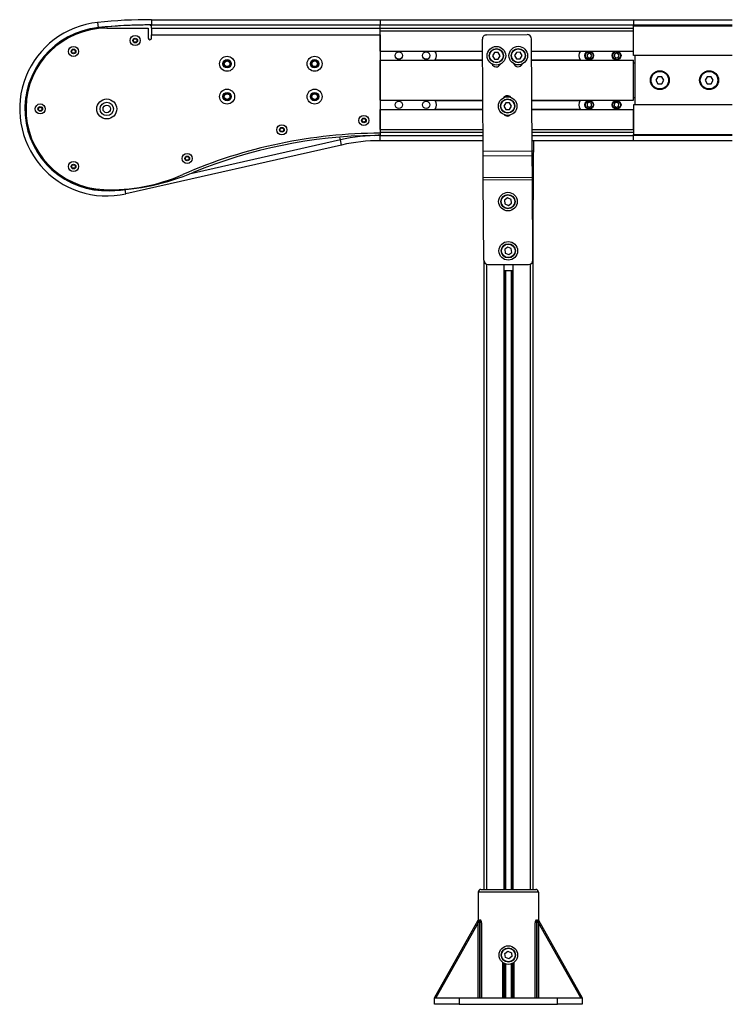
# Model space of a CAD drawing. Header units: millimetres. Extents: x 0 to 420, y 0 to 297.
# Tile 4 of 15: x 117 to 150, y 196 to 241. Entities that reach past the tile are written whole.
import ezdxf

# ---------------------------------------------------------------- set-up
doc = ezdxf.new("R2010")
doc.units = ezdxf.units.MM

msp = doc.modelspace()

# ---------------------------------------------------------------- linework, layer by layer
at = {"color": 7, "linetype": 'Continuous', "lineweight": 25}
for p, q in [((121.016, 241.35896), (121.04107, 241.12033)), ((123.48165, 241.19329), (123.38206, 241.24309)), ((123.48155, 241.19334), (123.48165, 241.24324)), ((123.48213, 241.48329), (123.48165, 241.24329)), ((123.48165, 241.09329), (123.48165, 241.24329)), ((123.48165, 241.24329), (133.93165, 241.24329)), ((123.48213, 241.48329), (133.93165, 241.48329)), ((133.93165, 241.48329), (133.93165, 241.24329)), ((133.93165, 241.48329), (145.50665, 241.48329)), ((133.93165, 241.09329), (133.93165, 241.24329)), ((133.93165, 241.24329), (145.50665, 241.24329)), ((133.93165, 241.09329), (133.93165, 241.24329)), ((145.50665, 241.48329), (145.50665, 241.24329)), ((145.50665, 241.48329), (150.00665, 241.48329)), ((145.50665, 241.19329), (145.50665, 241.24329)), ((145.50665, 241.24329), (150.00665, 241.24329)), ((121.43165, 241.09329), (123.33165, 241.09329)), ((123.33165, 241.09329), (123.33165, 240.64329)), ((123.48165, 241.09329), (123.48165, 241.0531)), ((123.48165, 241.09329), (133.93165, 241.09329)), ((123.48165, 241.0531), (123.48165, 240.79329)), ((123.48165, 240.64329), (123.48165, 240.79329)), ((123.48165, 240.79329), (133.93165, 240.79329)), ((133.93165, 241.09329), (145.50665, 241.09329)), ((133.93165, 240.96829), (133.93165, 241.09329)), ((133.93165, 240.96829), (145.50665, 240.96829)), ((133.93165, 240.05079), (133.93165, 240.96829)), ((133.93165, 240.79329), (133.93165, 236.29329)), ((138.79417, 240.78761), (140.64413, 240.79901)), ((145.50665, 239.84329), (145.50665, 241.19329)), ((150.00665, 241.19329), (145.50665, 241.19329)), ((145.50665, 240.05079), (145.50665, 240.96829)), ((138.62692, 235.47361), (138.59541, 240.58638)), ((140.87688, 235.48748), (140.84536, 240.60025)), ((133.93165, 240.05079), (138.59871, 240.05079)), ((136.44165, 240.03829), (138.59878, 240.03829)), ((139.15002, 239.98452), (139.06435, 239.83398)), ((139.32323, 239.98558), (139.15002, 239.98452)), ((139.41075, 239.83612), (139.32323, 239.98558)), ((140.15, 239.99068), (140.06433, 239.84015)), ((140.32321, 239.99175), (140.15, 239.99068)), ((140.41073, 239.84228), (140.32321, 239.99175)), ((140.84875, 240.05079), (145.50665, 240.05079)), ((140.84883, 240.03829), (143.07165, 240.03829)), ((143.42392, 239.94329), (143.36618, 239.84329)), ((143.53939, 239.94329), (143.42392, 239.94329)), ((143.59712, 239.84329), (143.53939, 239.94329)), ((144.65373, 239.92851), (144.61889, 239.81842)), ((144.76649, 239.95338), (144.65373, 239.92851)), ((144.84441, 239.86817), (144.76649, 239.95338)), ((133.93165, 239.63579), (138.60127, 239.63579)), ((133.93165, 237.80079), (133.93165, 239.63579)), ((136.44165, 239.64829), (138.60119, 239.64829)), ((139.06435, 239.83398), (139.15187, 239.68452)), ((139.15187, 239.68452), (139.32507, 239.68559)), ((139.32507, 239.68559), (139.41075, 239.83612)), ((140.06433, 239.84015), (140.15185, 239.69069)), ((140.15185, 239.69069), (140.32506, 239.69175)), ((140.32506, 239.69175), (140.41073, 239.84228)), ((140.85123, 239.64829), (143.07165, 239.64829)), ((140.85131, 239.63579), (145.50665, 239.63579)), ((143.36618, 239.84329), (143.42392, 239.74329)), ((143.42392, 239.74329), (143.53939, 239.74329)), ((143.53939, 239.74329), (143.59712, 239.84329)), ((144.61889, 239.81842), (144.69681, 239.7332)), ((144.69681, 239.7332), (144.80957, 239.75808)), ((144.80957, 239.75808), (144.84441, 239.86817)), ((150.00665, 239.84329), (145.50665, 239.84329)), ((145.50665, 237.80079), (145.50665, 239.63579)), ((145.50665, 239.51829), (145.58165, 239.51829)), ((145.58165, 237.59329), (145.58165, 239.84329)), ((146.61428, 238.87829), (146.5219, 238.71829)), ((146.5219, 238.71829), (146.61428, 238.55829)), ((146.79903, 238.87829), (146.61428, 238.87829)), ((146.61428, 238.55829), (146.79903, 238.55829)), ((146.8914, 238.71829), (146.79903, 238.87829)), ((146.79903, 238.55829), (146.8914, 238.71829)), ((148.86428, 238.87829), (148.7719, 238.71829)), ((148.7719, 238.71829), (148.86428, 238.55829)), ((149.04903, 238.87829), (148.86428, 238.87829)), ((148.86428, 238.55829), (149.04903, 238.55829)), ((149.1414, 238.71829), (149.04903, 238.87829)), ((149.04903, 238.55829), (149.1414, 238.71829)), ((133.93165, 237.80079), (138.61258, 237.80079)), ((136.44165, 237.78829), (138.61265, 237.78829)), ((139.66514, 237.6841), (139.57854, 237.5341)), ((139.83834, 237.6841), (139.66514, 237.6841)), ((139.92495, 237.5341), (139.83834, 237.6841)), ((140.86262, 237.80079), (145.50665, 237.80079)), ((140.8627, 237.78829), (143.07165, 237.78829)), ((143.3822, 237.65197), (143.38111, 237.5365)), ((143.48274, 237.70876), (143.3822, 237.65197)), ((143.58219, 237.65008), (143.48274, 237.70876)), ((143.5811, 237.53462), (143.58219, 237.65008)), ((144.64026, 237.66387), (144.62484, 237.54943)), ((144.74708, 237.70773), (144.64026, 237.66387)), ((144.83847, 237.63715), (144.74708, 237.70773)), ((144.82304, 237.52272), (144.83847, 237.63715)), ((145.58165, 237.91829), (145.50665, 237.91829)), ((133.93165, 236.46829), (133.93165, 237.38579)), ((133.93165, 237.38579), (138.61513, 237.38579)), ((136.44165, 237.39829), (138.61506, 237.39829)), ((139.57854, 237.5341), (139.66514, 237.3841)), ((139.66514, 237.3841), (139.83834, 237.3841)), ((139.83834, 237.3841), (139.92495, 237.5341)), ((140.8651, 237.39829), (143.07165, 237.39829)), ((140.86518, 237.38579), (145.50665, 237.38579)), ((143.38111, 237.5365), (143.48056, 237.47783)), ((143.48056, 237.47783), (143.5811, 237.53462)), ((144.62484, 237.54943), (144.71623, 237.47886)), ((144.71623, 237.47886), (144.82304, 237.52272)), ((145.50665, 237.59329), (145.50665, 236.24329)), ((150.00665, 237.59329), (145.50665, 237.59329)), ((145.50665, 236.46829), (145.50665, 237.38579)), ((133.93165, 236.46829), (138.62079, 236.46829)), ((133.93165, 236.34329), (138.62156, 236.34329)), ((133.93165, 236.29329), (133.93165, 236.19329)), ((140.87083, 236.46829), (145.50665, 236.46829)), ((140.8716, 236.34329), (145.50665, 236.34329)), ((132.10923, 235.98949), (125.20322, 234.42531)), ((132.10923, 235.98949), (132.08043, 236.11666)), ((132.16225, 235.75542), (132.10923, 235.98949)), ((133.67426, 236.19181), (133.93165, 236.24329)), ((133.93165, 236.19329), (138.62248, 236.19329)), ((133.93165, 235.95329), (133.93165, 236.19329)), ((138.62396, 235.95329), (133.93165, 235.95329)), ((140.87253, 236.19329), (145.50665, 236.19329)), ((145.50665, 235.95329), (140.87401, 235.95329)), ((140.94082, 235.47361), (140.94378, 235.95329)), ((145.50665, 236.24329), (150.00665, 236.24329)), ((145.50665, 236.19329), (145.50665, 236.24329)), ((150.00665, 236.19329), (145.50665, 236.19329)), ((145.50665, 235.95329), (145.50665, 236.19329)), ((150.00665, 235.95329), (145.50665, 235.95329)), ((132.16225, 235.75542), (122.31028, 233.524)), ((138.62692, 235.47361), (140.87688, 235.48748)), ((138.62823, 235.26148), (138.62692, 235.47361)), ((140.87819, 235.27535), (140.87688, 235.48748)), ((140.94082, 235.47361), (140.87696, 235.474)), ((140.94017, 235.36755), (140.94082, 235.47361)), ((125.14036, 235.21842), (125.04789, 235.19748)), ((138.62823, 235.26148), (140.87819, 235.27535)), ((138.63435, 234.2683), (138.62823, 235.26148)), ((140.94017, 235.36755), (140.87761, 235.36793)), ((140.88431, 234.28217), (140.87819, 235.27535)), ((140.93405, 234.37437), (140.94017, 235.36755)), ((138.63435, 234.2683), (140.88431, 234.28217)), ((138.635, 234.16224), (138.63435, 234.2683)), ((138.635, 234.16224), (140.88496, 234.17611)), ((138.65766, 230.48657), (138.635, 234.16224)), ((140.93405, 234.37437), (140.88374, 234.37468)), ((140.88496, 234.17611), (140.88431, 234.28217)), ((140.90762, 230.50044), (140.88496, 234.17611)), ((140.93274, 234.16224), (140.88504, 234.16253)), ((140.91008, 230.48657), (140.93274, 234.16224)), ((140.93274, 234.16224), (140.93405, 234.37437)), ((122.31028, 233.524), (122.26689, 233.71557)), ((140.90887, 234.00251), (140.88603, 234.00251)), ((140.90887, 233.97751), (140.88618, 233.97751)), ((140.88618, 233.97751), (140.90887, 233.97751)), ((140.90887, 234.00251), (140.90887, 233.97751)), ((140.90887, 233.97751), (140.90887, 201.72751)), ((139.74752, 233.34066), (139.6077, 233.23842)), ((139.6077, 233.23842), (139.62634, 233.06622)), ((139.90596, 233.27069), (139.74752, 233.34066)), ((139.9246, 233.09849), (139.90596, 233.27069)), ((139.62634, 233.06622), (139.78478, 232.99626)), ((139.78478, 232.99626), (139.9246, 233.09849)), ((139.76139, 231.0907), (139.62157, 230.98846)), ((139.62157, 230.98846), (139.64021, 230.81626)), ((139.91983, 231.02073), (139.76139, 231.0907)), ((139.93846, 230.84853), (139.91983, 231.02073)), ((138.65887, 230.46579), (138.65887, 201.72751)), ((139.64021, 230.81626), (139.79865, 230.7463)), ((139.79865, 230.7463), (139.93846, 230.84853)), ((140.90887, 230.46579), (140.91008, 230.48657)), ((138.78387, 230.30191), (138.78387, 201.72751)), ((138.85889, 230.28781), (140.70885, 230.29921)), ((139.57637, 230.29223), (139.57637, 201.72751)), ((139.57637, 230.01723), (139.99137, 230.01978)), ((139.63057, 230.01756), (139.63057, 201.72751)), ((139.65928, 230.01774), (139.65928, 201.72751)), ((139.90847, 230.01927), (139.90847, 201.72751)), ((139.93717, 230.01945), (139.93717, 201.72751)), ((139.99137, 230.29479), (139.99137, 201.72751)), ((140.78387, 230.31431), (140.78387, 201.72751)), ((138.53387, 201.72751), (141.03387, 201.72751)), ((138.40887, 201.60251), (138.40887, 200.20527)), ((141.15887, 201.60251), (138.40887, 201.60251)), ((141.15887, 201.60251), (141.15887, 200.20527)), ((136.40887, 196.77751), (138.40887, 200.32751)), ((138.46887, 200.32751), (138.46887, 196.77751)), ((138.46887, 200.32751), (138.49887, 200.32751)), ((138.49887, 196.77751), (138.49887, 200.32751)), ((141.06887, 200.32751), (141.06887, 196.77751)), ((141.06887, 200.32751), (141.09887, 200.32751)), ((141.09887, 196.77751), (141.09887, 200.32751)), ((141.15887, 200.32751), (143.15887, 196.77751)), ((138.40887, 200.20527), (136.47774, 196.77751)), ((138.40887, 196.77751), (138.40887, 200.20527)), ((138.55887, 200.20527), (138.55887, 196.77751)), ((141.00887, 196.77751), (141.00887, 200.20527)), ((141.15887, 200.20527), (141.15887, 196.77751)), ((143.09, 196.77751), (141.15887, 200.20527)), ((139.62388, 198.79386), (139.76133, 198.89924)), ((139.64642, 198.62212), (139.62388, 198.79386)), ((139.80641, 198.55578), (139.64642, 198.62212)), ((139.76133, 198.89924), (139.92133, 198.8329)), ((139.94387, 198.66116), (139.80641, 198.55578)), ((139.92133, 198.8329), (139.94387, 198.66116)), ((139.53387, 196.77751), (139.53387, 198.38382)), ((139.57637, 198.35661), (139.57637, 196.77751)), ((139.63057, 198.33112), (139.63057, 196.77751)), ((139.65928, 198.32118), (139.65928, 196.77751)), ((139.90847, 198.32118), (139.90847, 196.77751)), ((139.93717, 198.33112), (139.93717, 196.77751)), ((139.99137, 198.35661), (139.99137, 196.77751)), ((140.03387, 198.38382), (140.03387, 196.77751)), ((136.40887, 196.47751), (136.40887, 196.77751)), ((136.40887, 196.77751), (137.53387, 196.77751)), ((137.53387, 196.77751), (137.53387, 196.47751)), ((137.53387, 196.77751), (138.46887, 196.77751)), ((138.46887, 196.77751), (138.49887, 196.77751)), ((138.49887, 196.77751), (141.06887, 196.77751)), ((141.06887, 196.77751), (141.09887, 196.77751)), ((141.09887, 196.77751), (142.03387, 196.77751)), ((142.03387, 196.47751), (142.03387, 196.77751)), ((142.03387, 196.77751), (143.15887, 196.77751)), ((143.15887, 196.77751), (143.15887, 196.47751)), ((137.53387, 196.47751), (136.40887, 196.47751)), ((137.53387, 196.47751), (142.03387, 196.47751)), ((143.15887, 196.47751), (142.03387, 196.47751))]:
    msp.add_line(p, q, dxfattribs=at)
at = {"color": 7, "linetype": 'Continuous', "lineweight": 25, "flags": 128}
msp.add_lwpolyline([(133.22245, 236.95282), (133.17767, 236.94919), (133.12948, 236.94502)], dxfattribs=at)
at = {"color": 7, "linetype": 'Continuous', "lineweight": 25}
for centre, radius in [((122.73165, 240.53137), 0.2295), ((122.73165, 240.53137), 0.1075), ((122.73165, 240.53137), 0.0825), ((119.9129, 240.03384), 0.2295), ((119.9129, 240.03384), 0.1075), ((119.9129, 240.03384), 0.0825), ((134.78165, 239.84329), 0.17), ((136.03165, 239.84329), 0.17), ((139.23755, 239.83505), 0.425), ((139.23755, 239.83505), 0.325), ((139.23755, 239.83505), 0.31), ((140.23753, 239.84122), 0.425), ((140.23753, 239.84122), 0.325), ((140.23753, 239.84122), 0.31), ((143.48165, 239.84329), 0.2), ((143.48165, 239.84329), 0.17333), ((144.73165, 239.84329), 0.2), ((144.73165, 239.84329), 0.17333), ((126.93165, 239.46829), 0.34275), ((126.93165, 239.46829), 0.19275), ((126.93165, 239.46829), 0.155), ((126.93165, 239.46829), 0.12875), ((130.93165, 239.46829), 0.34275), ((130.93165, 239.46829), 0.19275), ((130.93165, 239.46829), 0.155), ((130.93165, 239.46829), 0.12875), ((146.70665, 238.71829), 0.4325), ((146.70665, 238.71829), 0.4), ((148.95665, 238.71829), 0.4325), ((148.95665, 238.71829), 0.4), ((126.93165, 237.96829), 0.34275), ((126.93165, 237.96829), 0.19275), ((126.93165, 237.96829), 0.155), ((126.93165, 237.96829), 0.12875), ((130.93165, 237.96829), 0.34275), ((130.93165, 237.96829), 0.19275), ((130.93165, 237.96829), 0.155), ((130.93165, 237.96829), 0.12875), ((118.39415, 237.40329), 0.2295), ((121.43165, 237.40329), 0.45625), ((121.43165, 237.40329), 0.30625), ((134.78165, 237.59329), 0.17), ((136.03165, 237.59329), 0.17), ((139.75174, 237.5341), 0.425), ((139.75174, 237.5341), 0.325), ((139.75174, 237.5341), 0.31), ((143.48165, 237.59329), 0.2), ((143.48165, 237.59329), 0.17333), ((144.73165, 237.59329), 0.2), ((144.73165, 237.59329), 0.17333), ((118.39415, 237.40329), 0.1075), ((118.39415, 237.40329), 0.0825), ((121.43165, 237.40329), 0.17), ((133.18165, 236.88111), 0.2295), ((133.18165, 236.88111), 0.1075), ((133.18165, 236.88111), 0.0825), ((129.43429, 236.45126), 0.2295), ((129.43429, 236.45126), 0.1075), ((129.43429, 236.45126), 0.0825), ((119.9129, 234.77274), 0.2295), ((125.10904, 235.1421), 0.2295), ((125.10904, 235.1421), 0.1075), ((125.10904, 235.1421), 0.0825), ((119.9129, 234.77274), 0.1075), ((119.9129, 234.77274), 0.0825), ((139.76615, 233.16846), 0.425), ((139.76615, 233.16846), 0.325), ((139.76615, 233.16846), 0.31), ((139.78002, 230.9185), 0.425), ((139.78002, 230.9185), 0.325), ((139.78002, 230.9185), 0.31), ((139.78387, 198.72751), 0.425), ((139.78387, 198.72751), 0.325), ((139.78387, 198.72751), 0.31)]:
    msp.add_circle(centre, radius, dxfattribs=at)
for centre, radius, start, end in [((121.43165, 237.40324), 3.9775, 95.998403, 282.761873), ((123.39235, 218.74347), 22.74, 89.77379, 95.998403), ((123.48165, 216.95454), 24.28875, 90.234932, 95.72481), ((123.39235, 218.74347), 22.5, 89.772586, 95.94318), ((121.43165, 237.40329), 3.7375, 95.72481, 272.024084), ((121.43165, 237.40324), 3.7375, 96.271488, 272.392502), ((121.43165, 237.40329), 3.69, 90, 267.940285), ((138.7954, 240.58761), 0.2, 90.353162, 180.353162), ((140.64537, 240.59902), 0.2, 0.353162, 90.353162), ((123.40665, 240.64329), 0.075, 180, 0), ((136.18165, 239.84329), 0.325, 320.322804, 39.677196), ((143.33165, 239.84329), 0.325, 140.322804, 219.677196), ((139.22687, 239.54025), 0.2125, 200.65714, 335.192047), ((140.22685, 239.54642), 0.2125, 200.65714, 335.192047), ((136.18165, 237.59329), 0.325, 320.322804, 39.677196), ((139.73764, 237.79337), 0.2125, 41.187966, 145.0372), ((143.33165, 237.59329), 0.325, 140.322804, 219.677196), ((139.74072, 237.29338), 0.2125, 226.468125, 308.291466), ((133.93165, 213.79329), 22.5, 90, 113.651608), ((133.93165, 213.79329), 22.4, 90.65839, 112.453369), ((133.93165, 227.94329), 8.25, 90, 102.761873), ((133.93165, 227.94329), 8.01, 90, 102.761873), ((121.17514, 244.66126), 11, 272.024084, 292.453369), ((121.59554, 241.96035), 8.25, 267.940285, 293.651608), ((140.80887, 234.00251), 0.1, 0, 39.857213), ((138.85766, 230.4878), 0.2, 180.353162, 270.353162), ((140.70762, 230.49921), 0.2, 270.353162, 0.353162), ((138.53387, 201.60251), 0.125, 90, 180), ((141.03387, 201.60251), 0.125, 0, 90)]:
    msp.add_arc(centre, radius, start, end, dxfattribs=at)
for centre, major_axis, start_param, end_param in [((138.46887, 200.20527), (0, -0.12224), 3.14159265, 4.71238898), ((138.49887, 200.20527), (0, -0.12224), 1.57079633, 3.14159265), ((141.06887, 200.20527), (0, 0.12224), 0, 1.57079633), ((141.09887, 200.20527), (0, 0.12224), 4.71238898, 6.28318531)]:
    msp.add_ellipse(centre, major_axis=major_axis, ratio=0.49084373, start_param=start_param, end_param=end_param, dxfattribs=at)

doc.saveas('drawing.dxf')
